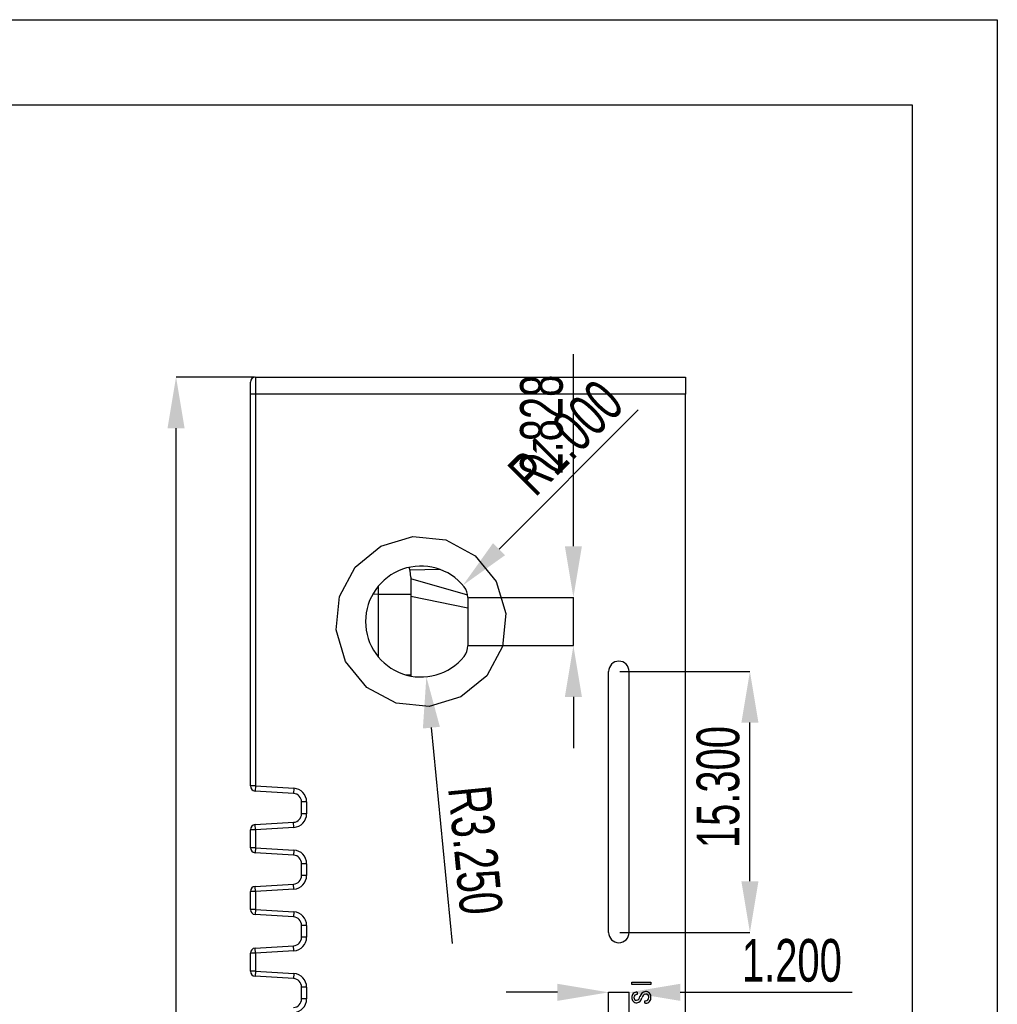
# Model space of a CAD drawing. Header units: millimetres. Extents: x -8 to 210, y 0 to 302.
# Tile 13 of 13: x 153 to 210, y 244 to 302. Entities that reach past the tile are written whole.
import ezdxf

# ---------------------------------------------------------------- set-up
doc = ezdxf.new("R2010")
doc.units = ezdxf.units.MM
doc.header["$PDSIZE"] = -1
doc.styles.add('SLDTEXTSTYLE1', font='TXT', dxfattribs={"width": 0.7})
doc.dimstyles.new('SLDDIMSTYLE1', dxfattribs={"dimtxt": 2.5, "dimasz": 3, "dimexe": 0, "dimexo": 0.0625, "dimtad": 1, "dimdec": 3, "dimrnd": 1e-09, "dimzin": 4, "dimdsep": 46, "dimtxsty": 'SLDTEXTSTYLE1', "dimsah": 1, "dimcen": 0.09, "dimadec": 0, "dimazin": 1, "dimtfac": 1, "dimtdec": 3, "dimtofl": 0, "dimtmove": 0, "dimatfit": 3, "dimfxl": 1, "dimfrac": 2, "dimtolj": 1, "dimtzin": 12, "dimarcsym": 0})
doc.dimstyles.new('SLDDIMSTYLE2', dxfattribs={"dimtxt": 2.5, "dimasz": 3, "dimexe": 0, "dimexo": 0.0625, "dimtad": 1, "dimdec": 3, "dimrnd": 1e-09, "dimzin": 4, "dimdsep": 46, "dimtxsty": 'SLDTEXTSTYLE1', "dimsah": 1, "dimcen": 0, "dimadec": 0, "dimazin": 1, "dimtfac": 1, "dimtdec": 3, "dimtofl": 0, "dimtmove": 0, "dimatfit": 3, "dimfxl": 1, "dimfrac": 2, "dimtolj": 1, "dimtzin": 12, "dimarcsym": 0})
doc.dimstyles.new('SLDDIMSTYLE5', dxfattribs={"dimtxt": 2.5, "dimasz": 3, "dimexe": 0, "dimexo": 0.0625, "dimtad": 1, "dimdec": 3, "dimrnd": 1e-09, "dimzin": 4, "dimdsep": 46, "dimtxsty": 'SLDTEXTSTYLE1', "dimsah": 1, "dimcen": 0.09, "dimadec": 0, "dimazin": 1, "dimtfac": 1, "dimtdec": 3, "dimtmove": 0, "dimatfit": 0, "dimfxl": 1, "dimfrac": 2, "dimtolj": 1, "dimtzin": 12, "dimarcsym": 0})
doc.dimstyles.new('SLDDIMSTYLE6', dxfattribs={"dimtxt": 2.5, "dimasz": 3, "dimexe": 0, "dimexo": 0.0625, "dimtad": 1, "dimdec": 3, "dimrnd": 1e-09, "dimzin": 12, "dimdsep": 46, "dimtxsty": 'SLDTEXTSTYLE1', "dimsah": 1, "dimcen": 0.09, "dimadec": 0, "dimazin": 3, "dimtfac": 1, "dimtdec": 3, "dimtmove": 0, "dimatfit": 0, "dimfxl": 1, "dimfrac": 2, "dimtolj": 1, "dimtzin": 12, "dimarcsym": 0})

# ---------------------------------------------------------------- blocks, each defined once
blk = doc.blocks.new('_D_8')
at = {"color": 0, "linetype": 'Continuous', "lineweight": -2, "transparency": 16777216}
for p, q in [((166.454, 281.044), (161.861, 281.044)), ((161.861, 204.594), (161.861, 278.044)), ((166.454, 201.594), (161.861, 201.594))]:
    blk.add_line(p, q, dxfattribs=at)
at = {"color": 0, "linetype": 'Continuous', "transparency": 16777216}
for points in [[(161.361, 278.044), (162.361, 278.044), (161.861, 281.044)], [(161.361, 204.594), (162.361, 204.594), (161.861, 201.594)]]:
    blk.add_solid(points, dxfattribs=at)
at = {"layer": 'Defpoints', "color": 0, "linetype": 'Continuous', "transparency": 16777216}
for p in [(161.861, 281.044), (166.517, 281.044), (166.517, 201.594)]:
    blk.add_point(p, dxfattribs=at)
at = {"color": 0, "linetype": 'Continuous', "lineweight": -3, "transparency": 16777216, "insert": (158.736, 238.25), "char_height": 2.5, "attachment_point": 2, "rotation": 90, "style": 'SLDTEXTSTYLE1'}
blk.add_mtext('\\A1;79.450', dxfattribs=at)
blk = doc.blocks.new('_D_13')
at = {"color": 0, "linetype": 'Continuous', "lineweight": -2, "transparency": 16777216}
blk.add_line((178.07, 247.846), (176.828, 260.494), dxfattribs=at)
at = {"color": 0, "linetype": 'Continuous', "transparency": 16777216}
blk.add_solid([(177.325, 260.543), (176.33, 260.445), (176.534, 263.479)], dxfattribs=at)
at = {"layer": 'Defpoints', "color": 0, "linetype": 'Continuous', "transparency": 16777216}
for p in [(176.217, 266.714), (176.534, 263.479)]:
    blk.add_point(p, dxfattribs=at)
at = {"color": 0, "linetype": 'Continuous', "lineweight": -3, "transparency": 16777216, "insert": (180.292, 257.191), "char_height": 2.5, "attachment_point": 1, "rotation": 275.60816, "style": 'SLDTEXTSTYLE1'}
blk.add_mtext('\\A1;R3.250', dxfattribs=at)
blk = doc.blocks.new('_D_14')
at = {"color": 0, "linetype": 'Continuous', "lineweight": -2, "transparency": 16777216}
for p, q in [((185.152, 271.128), (185.152, 282.378)), ((179.029, 268.128), (185.152, 268.128)), ((185.152, 265.3), (185.152, 268.128)), ((179.029, 265.3), (185.152, 265.3)), ((185.152, 262.3), (185.152, 259.3))]:
    blk.add_line(p, q, dxfattribs=at)
at = {"color": 0, "linetype": 'Continuous', "transparency": 16777216}
for points in [[(184.652, 271.128), (185.652, 271.128), (185.152, 268.128)], [(184.652, 262.3), (185.652, 262.3), (185.152, 265.3)]]:
    blk.add_solid(points, dxfattribs=at)
at = {"layer": 'Defpoints', "color": 0, "linetype": 'Continuous', "transparency": 16777216}
for p in [(178.967, 268.128), (178.967, 265.3), (185.152, 265.3)]:
    blk.add_point(p, dxfattribs=at)
at = {"color": 0, "linetype": 'Continuous', "lineweight": -3, "transparency": 16777216, "insert": (182.027, 278.253), "char_height": 2.5, "attachment_point": 2, "rotation": 90, "style": 'SLDTEXTSTYLE1'}
blk.add_mtext('\\A1;2.828', dxfattribs=at)
blk = doc.blocks.new('_D_15')
at = {"color": 0, "linetype": 'Continuous', "lineweight": -2, "transparency": 16777216}
blk.add_line((188.956, 279.118), (180.795, 270.956), dxfattribs=at)
at = {"color": 0, "linetype": 'Continuous', "transparency": 16777216}
blk.add_solid([(180.442, 271.31), (181.149, 270.603), (178.674, 268.835)], dxfattribs=at)
at = {"layer": 'Defpoints', "color": 0, "linetype": 'Continuous', "transparency": 16777216}
for p in [(178.674, 268.835), (177.967, 268.128)]:
    blk.add_point(p, dxfattribs=at)
at = {"color": 0, "linetype": 'Continuous', "lineweight": -3, "transparency": 16777216, "insert": (181.149, 275.729), "char_height": 2.5, "attachment_point": 1, "rotation": 45, "style": 'SLDTEXTSTYLE1'}
blk.add_mtext('\\A1;R1.000', dxfattribs=at)
blk = doc.blocks.new('_D_19')
at = {"color": 0, "linetype": 'Continuous', "lineweight": -2, "transparency": 16777216}
for p, q in [((184.217, 244.981), (181.217, 244.981)), ((187.217, 237.003), (187.217, 244.981)), ((187.217, 244.981), (188.417, 244.981)), ((188.417, 237.003), (188.417, 244.981)), ((191.417, 244.981), (201.5, 244.981))]:
    blk.add_line(p, q, dxfattribs=at)
at = {"color": 0, "linetype": 'Continuous', "transparency": 16777216}
for points in [[(184.217, 245.481), (184.217, 244.481), (187.217, 244.981)], [(191.417, 245.481), (191.417, 244.481), (188.417, 244.981)]]:
    blk.add_solid(points, dxfattribs=at)
at = {"layer": 'Defpoints', "color": 0, "linetype": 'Continuous', "transparency": 16777216}
for p in [(188.417, 244.981), (187.217, 236.941), (188.417, 236.941)]:
    blk.add_point(p, dxfattribs=at)
at = {"color": 0, "linetype": 'Continuous', "lineweight": -3, "transparency": 16777216, "insert": (197.959, 248.106), "char_height": 2.5, "attachment_point": 2, "style": 'SLDTEXTSTYLE1'}
blk.add_mtext('\\A1;1.200', dxfattribs=at)
blk = doc.blocks.new('_D_24')
at = {"color": 0, "linetype": 'Continuous', "lineweight": -2, "transparency": 16777216}
for p, q in [((187.879, 263.791), (195.499, 263.791)), ((195.499, 251.491), (195.499, 260.791)), ((187.879, 248.491), (195.499, 248.491))]:
    blk.add_line(p, q, dxfattribs=at)
at = {"color": 0, "linetype": 'Continuous', "transparency": 16777216}
for points in [[(194.999, 260.791), (195.999, 260.791), (195.499, 263.791)], [(194.999, 251.491), (195.999, 251.491), (195.499, 248.491)]]:
    blk.add_solid(points, dxfattribs=at)
at = {"layer": 'Defpoints', "color": 0, "linetype": 'Continuous', "transparency": 16777216}
for p in [(187.817, 263.791), (195.499, 263.791), (187.817, 248.491)]:
    blk.add_point(p, dxfattribs=at)
at = {"color": 0, "linetype": 'Continuous', "lineweight": -3, "transparency": 16777216, "insert": (192.374, 257.012), "char_height": 2.5, "attachment_point": 2, "rotation": 90, "style": 'SLDTEXTSTYLE1'}
blk.add_mtext('\\A1;15.300', dxfattribs=at)

msp = doc.modelspace()

# ---------------------------------------------------------------- linework, layer by layer
at = {"color": 7, "linetype": 'Continuous', "lineweight": -3}
for p, q in [((166.21688, 280.04373), (166.21688, 280.74373)), ((166.51688, 281.04373), (166.51688, 280.04373)), ((166.51688, 281.04373), (191.71688, 281.04373)), ((191.71688, 281.04373), (191.71688, 280.04373)), ((166.51688, 280.04373), (166.21688, 280.04373)), ((166.21688, 257.07594), (166.21688, 280.04373)), ((166.51688, 280.04373), (166.51688, 257.07594)), ((191.71688, 280.04373), (166.51688, 280.04373)), ((191.71688, 202.59373), (191.71688, 280.04373)), ((175.61688, 269.3058), (175.61688, 268.30717)), ((178.95892, 268.25382), (175.61688, 269.21214)), ((175.61688, 268.30717), (173.72155, 268.30717)), ((175.61688, 268.30717), (175.61688, 263.57895)), ((178.96688, 268.12794), (178.96688, 265.29952)), ((187.21688, 248.49053), (187.21688, 263.79053)), ((188.41688, 248.49053), (188.41688, 263.79053)), ((175.61688, 263.57895), (175.61688, 263.51959)), ((166.51688, 257.07594), (166.21688, 257.07594)), ((166.51688, 257.07594), (166.49856, 256.7765)), ((166.51688, 257.07594), (168.76572, 256.9384)), ((168.76572, 256.9384), (168.7474, 256.63896)), ((168.7474, 256.63896), (166.49856, 256.7765)), ((169.51688, 256.13989), (169.21688, 256.13989)), ((169.21688, 255.44757), (169.21688, 256.13989)), ((169.51688, 256.13989), (169.51688, 255.44757)), ((169.51688, 255.44757), (169.21688, 255.44757)), ((166.51688, 254.51152), (166.21688, 254.51152)), ((166.21688, 253.45719), (166.21688, 254.51152)), ((166.49856, 254.81096), (168.7474, 254.9485)), ((166.51688, 254.51152), (166.49856, 254.81096)), ((168.76572, 254.64906), (166.51688, 254.51152)), ((166.51688, 254.51152), (166.51688, 253.45719)), ((168.76572, 254.64906), (168.7474, 254.9485)), ((166.51688, 253.45719), (166.21688, 253.45719)), ((166.51688, 253.45719), (166.49856, 253.15775)), ((166.51688, 253.45719), (168.76572, 253.31965)), ((168.7474, 253.02021), (166.49856, 253.15775)), ((168.76572, 253.31965), (168.7474, 253.02021)), ((169.21688, 251.82882), (169.21688, 252.52114)), ((169.51688, 252.52114), (169.21688, 252.52114)), ((169.51688, 252.52114), (169.51688, 251.82882)), ((169.51688, 251.82882), (169.21688, 251.82882)), ((166.49856, 251.19221), (168.7474, 251.32975)), ((166.51688, 250.89277), (166.49856, 251.19221)), ((168.76572, 251.03031), (168.7474, 251.32975)), ((166.51688, 250.89277), (166.21688, 250.89277)), ((166.21688, 249.83844), (166.21688, 250.89277)), ((168.76572, 251.03031), (166.51688, 250.89277)), ((166.51688, 250.89277), (166.51688, 249.83844)), ((166.51688, 249.83844), (166.21688, 249.83844)), ((166.51688, 249.83844), (166.49856, 249.539)), ((168.7474, 249.40146), (166.49856, 249.539)), ((166.51688, 249.83844), (168.76572, 249.7009)), ((168.76572, 249.7009), (168.7474, 249.40146)), ((169.51688, 248.90239), (169.21688, 248.90239)), ((169.21688, 248.21007), (169.21688, 248.90239)), ((169.51688, 248.90239), (169.51688, 248.21007)), ((169.51688, 248.21007), (169.21688, 248.21007)), ((166.49856, 247.57346), (168.7474, 247.711)), ((168.76572, 247.41156), (168.7474, 247.711)), ((166.51688, 247.27402), (166.21688, 247.27402)), ((166.21688, 246.21969), (166.21688, 247.27402)), ((166.51688, 247.27402), (166.49856, 247.57346)), ((168.76572, 247.41156), (166.51688, 247.27402)), ((166.51688, 247.27402), (166.51688, 246.21969)), ((166.51688, 246.21969), (166.21688, 246.21969)), ((166.51688, 246.21969), (166.49856, 245.92025)), ((168.7474, 245.78271), (166.49856, 245.92025)), ((166.51688, 246.21969), (168.76572, 246.08215)), ((168.76572, 246.08215), (168.7474, 245.78271)), ((169.51688, 245.28364), (169.21688, 245.28364)), ((169.21688, 244.59132), (169.21688, 245.28364)), ((169.51688, 245.28364), (169.51688, 244.59132)), ((188.58472, 245.43254), (188.58472, 245.5805)), ((188.58472, 245.5805), (189.68472, 245.5805)), ((189.68472, 245.43254), (188.58472, 245.43254)), ((189.68472, 245.5805), (189.68472, 245.43254)), ((188.88705, 244.99512), (188.88705, 244.84716)), ((169.51688, 244.59132), (169.21688, 244.59132)), ((189.33735, 244.33898), (189.33735, 244.48693)), ((189.33735, 244.48693), (189.37594, 244.48693)), ((189.38238, 244.33898), (189.33735, 244.33898))]:
    msp.add_line(p, q, dxfattribs=at)
at = {"color": 8, "linetype": 'Continuous', "lineweight": -3}
for p, q in [((177.32167, 269.77019), (175.57061, 269.73351)), ((173.72155, 268.30717), (173.39403, 268.32434)), ((173.72155, 264.63146), (173.72155, 268.30717)), ((178.96688, 267.50512), (175.61688, 268.18437)), ((175.61688, 263.57895), (175.35918, 263.57895))]:
    msp.add_line(p, q, dxfattribs=at)
for points in [[(210, 0), (-7.7467, 0), (-7.7467, 301.99001), (210, 301.99001)], [(205, 5), (-2.7467, 5), (-2.7467, 296.99001), (205, 296.99001)]]:
    msp.add_lwpolyline(points, close=True)
at = {"color": 7, "linetype": 'Continuous', "lineweight": -3, "flags": 128}
for points in [[(174.75516, 261.93221), (173.0368, 262.85561), (171.80257, 264.36637), (171.24038, 266.2345), (171.43582, 268.17559), (172.35913, 269.89412), (173.86975, 271.12847), (175.7377, 271.69071), (177.67859, 271.49525), (179.39696, 270.57185), (180.63119, 269.06109), (181.19337, 267.19296), (180.99794, 265.25187), (180.07463, 263.53334), (178.56401, 262.29899), (176.69606, 261.73675), (174.75516, 261.93221)], [(175.61688, 269.3058), (175.58096, 269.68313), (175.52959, 269.89023)], [(188.85489, 244.51266), (188.93135, 244.53162), (188.98661, 244.58759), (189.0235, 244.65803), (189.05431, 244.73137)]]:
    msp.add_lwpolyline(points, dxfattribs=at)
at = {"color": 7, "linetype": 'Continuous', "lineweight": -3}
for centre, radius, start, end in [((166.51688, 280.74373), 0.3, 90, 180), ((176.21688, 266.71373), 3.25, 38.9424413, 321.0575587), ((177.96688, 268.12794), 1, 0, 38.9424413), ((177.96688, 265.29952), 1, 321.0575587, 0), ((187.81688, 263.79053), 0.6, 0, 180), ((166.51688, 257.07594), 0.3, 180, 266.5), ((168.71688, 256.13989), 0.8, 0, 86.5), ((168.71688, 256.13989), 0.5, 0, 86.5), ((168.71688, 255.44757), 0.5, 273.5, 0), ((168.71688, 255.44757), 0.8, 273.5, 0), ((166.51688, 254.51152), 0.3, 93.5, 180), ((166.51688, 253.45719), 0.3, 180, 266.5), ((168.71688, 252.52114), 0.5, 0, 86.5), ((168.71688, 252.52114), 0.8, 0, 86.5), ((168.71688, 251.82882), 0.5, 273.5, 0), ((168.71688, 251.82882), 0.8, 273.5, 0), ((166.51688, 250.89277), 0.3, 93.5, 180), ((166.51688, 249.83844), 0.3, 180, 266.5), ((168.71688, 248.90239), 0.5, 0, 86.5), ((168.71688, 248.90239), 0.8, 0, 86.5), ((168.71688, 248.21007), 0.5, 273.5, 0), ((168.71688, 248.21007), 0.8, 273.5, 0), ((187.81688, 248.49053), 0.6, 180, 0), ((166.51688, 247.27402), 0.3, 93.5, 180), ((166.51688, 246.21969), 0.3, 180, 266.5), ((168.71688, 245.28364), 0.8, 0, 86.5), ((168.71688, 245.28364), 0.5, 0, 86.5), ((188.87373, 244.69323), 0.30218, 87.4730793, 182.5269207), ((188.86545, 244.68359), 0.16499, 82.4765534, 181.2791857), ((189.43358, 244.64187), 0.38969, 98.5058782, 166.7222337), ((189.44552, 244.60543), 0.2797, 101.6977348, 169.9628962), ((189.38198, 244.71027), 0.31706, 354.5046383, 91.0901654), ((189.39563, 244.69874), 0.18071, 354.0182258, 92.1634694), ((168.71688, 244.59132), 0.5, 273.5, 0), ((168.71688, 244.59132), 0.8, 273.5, 0), ((188.8741, 244.66723), 0.30252, 177.5970674, 270.0159538), ((188.85101, 244.66396), 0.15135, 173.9512095, 271.4675704), ((188.82321, 244.7128), 0.3518, 278.3318611, 350.4089417), ((189.38703, 244.67499), 0.18839, 266.6248891, 1.4967291), ((189.3845, 244.65319), 0.31422, 269.6126394, 4.8788457)]:
    msp.add_arc(centre, radius, start, end, dxfattribs=at)
at = {"color": 8, "linetype": 'Continuous', "lineweight": -3}
msp.add_ellipse((173.61688, 268.30443), major_axis=(0.10461, 2.99863), ratio=0.03483231, start_param=4.7145188, end_param=4.88478281, dxfattribs=at)

# ---------------------------------------------------------------- dimensions: what is measured, and where the dimension line sits
at = {"color": 7, "linetype": 'Continuous', "lineweight": -3}
for center, mpoint, picture, middle in [((177.96688, 268.12794), (178.67399, 268.83505), '_D_15', (185.93656, 276.09763)), ((176.21688, 266.71373), (176.53448, 263.47929), '_D_13', (177.5952, 252.67707))]:
    dim = msp.add_radius_dim(center=center, mpoint=mpoint, dimstyle='SLDDIMSTYLE2', dxfattribs=at)
    dim.commit()
    dim.dimension.update_dxf_attribs({"geometry": picture, "text_midpoint": middle})
for base, p1, p2, dimstyle, picture, middle in [((185.152, 265.29952), (178.96688, 268.12794), (178.96688, 265.29952), 'SLDDIMSTYLE6', '_D_14', (185.152, 278.25294)), ((161.86069, 281.04373), (166.51688, 201.59373), (166.51688, 281.04373), 'SLDDIMSTYLE1', '_D_8', (161.86069, 238.25036)), ((195.49901, 263.79053), (187.81688, 248.49053), (187.81688, 263.79053), 'SLDDIMSTYLE5', '_D_24', (195.49901, 257.01226))]:
    dim = msp.add_linear_dim(base=base, p1=p1, p2=p2, angle=90, dimstyle=dimstyle, dxfattribs=at)
    dim.commit()
    dim.dimension.update_dxf_attribs({"geometry": picture, "text_midpoint": middle, "dimtype": 160})
dim = msp.add_linear_dim(base=(188.41688, 244.98075), p1=(187.21688, 236.94073), p2=(188.41688, 236.94073), dimstyle='SLDDIMSTYLE5', dxfattribs=at)
dim.commit()
dim.dimension.update_dxf_attribs({"geometry": '_D_19', "text_midpoint": (197.95855, 244.98075), "dimtype": 160})

doc.saveas('drawing.dxf')
